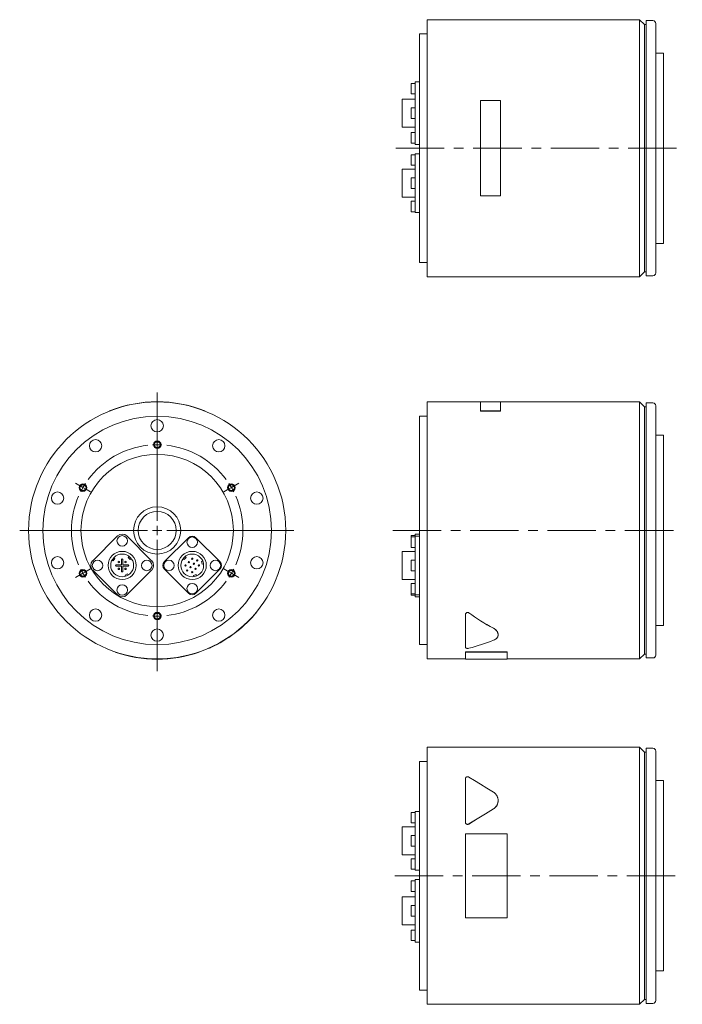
# Model space of a CAD drawing. Header units: millimetres. Extents: x 55 to 795, y 52 to 572.
# Tile 1 of 3: x 55 to 403, y 52 to 569. Entities that reach past the tile are written whole.
import ezdxf

# ---------------------------------------------------------------- set-up
doc = ezdxf.new("R2010")
doc.units = ezdxf.units.MM
doc.header["$LTSCALE"] = 2
doc.linetypes.add('CENTERX2', pattern=[20.32, 12.7, -2.54, 2.54, -2.54])

# ---------------------------------------------------------------- blocks, each defined once
blk = doc.blocks.new('SW_CENTERMARKSYMBOL_1')
at = {"color": 6, "linetype": 'Continuous', "lineweight": 0}
for p, q in [((0, 5), (0, 72.4)), ((0, 47.5), (0, 49.5)), ((0, 45), (0, 47.5)), ((0, 45), (0, 42.5)), ((0, 42.5), (0, 40.5)), ((-41.14, 23.75), (-42.87, 24.75)), ((-38.97, 22.5), (-41.14, 23.75)), ((-38.97, 22.5), (-36.81, 21.25)), ((-36.81, 21.25), (-35.07, 20.25)), ((36.81, 21.25), (35.07, 20.25)), ((38.97, 22.5), (36.81, 21.25)), ((38.97, 22.5), (41.14, 23.75)), ((41.14, 23.75), (42.87, 24.75)), ((-5, 0), (-72.18, 0)), ((0, 0), (-2.5, 0)), ((0, 0), (0, 2.5)), ((0, 0), (0, -2.5)), ((0, 0), (2.5, 0)), ((5, 0), (71.7, 0)), ((0, -5), (0, -73.95)), ((-36.81, -21.25), (-35.07, -20.25)), ((36.81, -21.25), (35.07, -20.25)), ((-41.14, -23.75), (-42.87, -24.75)), ((-38.97, -22.5), (-41.14, -23.75)), ((-38.97, -22.5), (-36.81, -21.25)), ((38.97, -22.5), (36.81, -21.25)), ((38.97, -22.5), (41.14, -23.75)), ((41.14, -23.75), (42.87, -24.75)), ((0, -42.5), (0, -40.5)), ((0, -45), (0, -42.5)), ((0, -45), (0, -47.5)), ((0, -47.5), (0, -49.5))]:
    blk.add_line(p, q, dxfattribs=at)
for start, end in [(96.3662, 143.6338), (90, 93.1831), (86.8169, 90), (36.3662, 83.6338), (150, 153.1831), (146.8169, 150), (30, 33.1831), (26.8169, 30), (156.3662, 203.6338), (336.3662, 23.6338), (206.8169, 210), (330, 333.1831), (210, 213.1831), (326.8169, 330), (216.3662, 263.6338), (276.3662, 323.6338), (266.8169, 270), (270, 273.1831)]:
    blk.add_arc((0, 0), 45, start, end, dxfattribs=at)

msp = doc.modelspace()

# ---------------------------------------------------------------- linework, layer by layer
at = {"color": 7, "linetype": 'Continuous', "lineweight": 15}
for p, q in [((380.38, 569.47), (268.88, 569.47)), ((268.88, 434.47), (268.88, 569.47)), ((382.88, 566.97), (380.38, 569.47)), ((380.38, 434.47), (380.38, 569.47)), ((387.38, 568.97), (383.88, 568.97)), ((383.88, 434.97), (383.88, 568.97)), ((383.88, 566.97), (382.88, 566.97)), ((382.88, 436.97), (382.88, 566.97)), ((388.88, 567.47), (388.88, 436.47)), ((268.88, 561.97), (264.88, 561.97)), ((264.88, 441.97), (264.88, 561.97)), ((392.88, 551.97), (388.88, 551.97)), ((392.88, 451.97), (392.88, 551.97)), ((262.48, 536.02), (260.48, 536.02)), ((260.48, 530.52), (260.48, 536.02)), ((264.88, 536.87), (262.48, 536.87)), ((262.48, 535.84), (262.48, 536.87)), ((262.48, 522.83), (262.48, 535.84)), ((262.48, 527.76), (255.78, 527.76)), ((255.78, 512.96), (255.78, 527.76)), ((260.48, 530.52), (262.48, 530.52)), ((262.48, 523.11), (260.48, 523.11)), ((260.48, 517.61), (260.48, 523.11)), ((262.48, 517.88), (262.48, 522.83)), ((307.38, 527.01), (296.88, 527.01)), ((296.88, 527.01), (296.88, 476.94)), ((307.38, 476.94), (307.38, 527.01)), ((260.48, 517.61), (262.48, 517.61)), ((262.48, 504.87), (262.48, 517.88)), ((255.78, 512.96), (262.48, 512.96)), ((262.48, 510.2), (260.48, 510.2)), ((260.48, 504.7), (260.48, 510.2)), ((260.48, 504.7), (262.48, 504.7)), ((262.48, 503.85), (262.48, 504.87)), ((262.48, 503.85), (264.88, 503.85)), ((262.48, 498.54), (260.48, 498.54)), ((260.48, 493.04), (260.48, 498.54)), ((264.88, 498.98), (262.48, 498.98)), ((262.48, 498.15), (262.48, 498.98)), ((262.48, 485.57), (262.48, 498.15)), ((260.48, 493.04), (262.48, 493.04)), ((262.48, 490.99), (255.78, 490.99)), ((255.78, 476.19), (255.78, 490.99)), ((262.48, 486.34), (260.48, 486.34)), ((260.48, 480.84), (260.48, 486.34)), ((262.48, 481.61), (262.48, 485.57)), ((262.48, 469.02), (262.48, 481.61)), ((255.78, 476.19), (262.48, 476.19)), ((260.48, 480.84), (262.48, 480.84)), ((296.88, 476.94), (307.38, 476.94)), ((262.48, 474.13), (260.48, 474.13)), ((260.48, 468.63), (260.48, 474.13)), ((260.48, 468.63), (262.48, 468.63)), ((262.48, 468.2), (262.48, 469.02)), ((262.48, 468.2), (264.88, 468.2)), ((388.88, 451.97), (392.88, 451.97)), ((264.88, 441.97), (268.88, 441.97)), ((268.88, 434.47), (380.38, 434.47)), ((380.38, 434.47), (382.88, 436.97)), ((382.88, 436.97), (383.88, 436.97)), ((383.88, 434.97), (387.38, 434.97)), ((296.88, 368.69), (268.88, 368.69)), ((268.88, 301.19), (268.88, 368.69)), ((307.38, 368.79), (296.88, 368.79)), ((296.88, 368.79), (296.88, 363.98)), ((307.38, 363.98), (307.38, 368.79)), ((380.38, 368.69), (307.38, 368.69)), ((382.88, 366.19), (380.38, 368.69)), ((380.38, 301.19), (380.38, 368.69)), ((387.38, 368.19), (383.88, 368.19)), ((383.88, 301.19), (383.88, 368.19)), ((102.1, 363.89), (102.06, 363.98)), ((152.1, 363.89), (152.14, 363.98)), ((296.88, 363.98), (307.38, 363.98)), ((296.88, 363.89), (296.88, 363.98)), ((296.88, 363.89), (307.38, 363.89)), ((307.38, 363.89), (307.38, 363.98)), ((383.88, 366.19), (382.88, 366.19)), ((382.88, 301.19), (382.88, 366.19)), ((388.88, 366.69), (388.88, 235.69)), ((268.88, 361.19), (264.88, 361.19)), ((264.88, 301.19), (264.88, 361.19)), ((392.88, 351.19), (388.88, 351.19)), ((392.88, 301.19), (392.88, 351.19)), ((264.88, 241.19), (264.88, 301.19)), ((268.88, 233.69), (268.88, 301.19)), ((380.38, 233.69), (380.38, 301.19)), ((382.88, 236.19), (382.88, 301.19)), ((383.88, 234.19), (383.88, 301.19)), ((392.88, 251.19), (392.88, 301.19)), ((106.24, 298.29), (93.23, 285.28)), ((124.2, 285.28), (111.19, 298.29)), ((143.5, 297.37), (130.92, 284.78)), ((160.05, 284.78), (147.46, 297.37)), ((262.48, 298.46), (260.48, 298.46)), ((260.48, 297.76), (260.48, 298.46)), ((262.48, 297.76), (260.48, 297.76)), ((260.48, 295.01), (260.48, 297.76)), ((260.48, 292.26), (260.48, 295.01)), ((264.88, 299.31), (262.48, 299.31)), ((262.48, 298.29), (262.48, 299.31)), ((262.48, 298.19), (262.48, 298.29)), ((264.88, 298.19), (262.48, 298.19)), ((262.48, 297.37), (262.48, 298.19)), ((262.48, 284.78), (262.48, 297.37)), ((262.48, 290.2), (255.78, 290.2)), ((255.78, 282.8), (255.78, 290.2)), ((260.48, 292.26), (262.48, 292.26)), ((103.41, 285.6), (104.03, 285.17)), ((104.03, 285.17), (104.89, 286.4)), ((104.89, 286.4), (104.27, 286.83)), ((108.42, 285.91), (108.42, 283.1)), ((109.02, 283.1), (109.02, 285.91)), ((112.39, 287.54), (111.86, 287.01)), ((111.86, 287.01), (112.92, 285.95)), ((112.92, 285.95), (113.45, 286.48)), ((140.75, 286.48), (141.28, 285.95)), ((141.28, 285.95), (142.34, 287.01)), ((142.34, 287.01), (141.81, 287.54)), ((151.04, 285.07), (150.31, 284.87)), ((150.31, 284.87), (150.7, 283.42)), ((262.48, 285.55), (260.48, 285.55)), ((260.48, 282.8), (260.48, 285.55)), ((262.48, 280.82), (262.48, 284.78)), ((93.23, 280.33), (106.24, 267.32)), ((108.42, 283.1), (105.6, 283.1)), ((105.6, 282.5), (108.42, 282.5)), ((108.42, 282.5), (108.42, 279.69)), ((111.83, 283.1), (109.02, 283.1)), ((109.02, 282.5), (111.83, 282.5)), ((109.02, 279.69), (109.02, 282.5)), ((111.19, 267.32), (124.2, 280.33)), ((130.92, 280.82), (143.5, 268.23)), ((147.46, 268.23), (160.05, 280.82)), ((150.7, 283.42), (151.43, 283.62)), ((255.78, 275.4), (255.78, 282.8)), ((260.48, 280.05), (260.48, 282.8)), ((260.48, 280.05), (262.48, 280.05)), ((262.48, 268.23), (262.48, 280.82)), ((111.59, 278.4), (110.23, 277.77)), ((110.23, 277.77), (110.55, 277.09)), ((111.91, 277.72), (111.59, 278.4)), ((147.56, 277.97), (146.11, 277.58)), ((146.11, 277.58), (146.3, 276.86)), ((147.75, 277.24), (147.56, 277.97)), ((255.78, 275.4), (262.48, 275.4)), ((262.48, 273.35), (260.48, 273.35)), ((260.48, 270.6), (260.48, 273.35)), ((260.48, 267.85), (260.48, 270.6)), ((260.48, 267.85), (262.48, 267.85)), ((260.48, 267.14), (260.48, 267.85)), ((260.48, 267.14), (262.48, 267.14)), ((262.48, 267.41), (262.48, 268.23)), ((262.48, 267.41), (264.88, 267.41)), ((262.48, 267.32), (262.48, 267.41)), ((262.48, 266.29), (262.48, 267.32)), ((262.48, 266.29), (264.88, 266.29)), ((288.88, 256.74), (288.88, 256.67)), ((288.88, 239.77), (288.88, 256.67)), ((388.88, 251.19), (392.88, 251.19)), ((306.08, 246.37), (306.08, 246.45)), ((264.88, 241.19), (268.88, 241.19)), ((105.1, 237.37), (105.07, 237.28)), ((149.1, 237.37), (149.13, 237.28)), ((268.88, 233.69), (288.88, 233.69)), ((288.88, 237.37), (310.88, 237.37)), ((288.88, 237.37), (288.88, 237.28)), ((288.88, 237.28), (310.88, 237.28)), ((288.88, 233.59), (288.88, 237.28)), ((288.88, 233.59), (310.88, 233.59)), ((310.88, 237.37), (310.88, 237.28)), ((310.88, 237.28), (310.88, 233.59)), ((310.88, 233.69), (380.38, 233.69)), ((380.38, 233.69), (382.88, 236.19)), ((382.88, 236.19), (383.88, 236.19)), ((383.88, 234.19), (387.38, 234.19)), ((380.38, 187.27), (268.88, 187.27)), ((268.88, 52.27), (268.88, 187.27)), ((382.88, 184.77), (380.38, 187.27)), ((380.38, 52.27), (380.38, 187.27)), ((387.38, 186.77), (383.88, 186.77)), ((383.88, 52.77), (383.88, 186.77)), ((383.88, 184.77), (382.88, 184.77)), ((382.88, 54.77), (382.88, 184.77)), ((388.88, 185.27), (388.88, 54.27)), ((268.88, 179.77), (264.88, 179.77)), ((264.88, 59.77), (264.88, 179.77)), ((288.88, 148.01), (288.88, 170.64)), ((392.88, 169.77), (388.88, 169.77)), ((392.88, 69.77), (392.88, 169.77)), ((306.08, 159.26), (306.08, 159.32)), ((262.48, 153.1), (260.48, 153.1)), ((260.48, 147.6), (260.48, 153.1)), ((264.88, 153.54), (262.48, 153.54)), ((262.48, 152.72), (262.48, 153.54)), ((262.48, 140.13), (262.48, 152.72)), ((262.48, 145.55), (255.78, 145.55)), ((255.78, 130.75), (255.78, 145.55)), ((260.48, 147.6), (262.48, 147.6)), ((288.88, 147.97), (288.88, 148.01)), ((262.48, 140.9), (260.48, 140.9)), ((260.48, 135.4), (260.48, 140.9)), ((262.48, 136.17), (262.48, 140.13)), ((288.88, 141.8), (310.88, 141.8)), ((288.88, 97.73), (288.88, 141.8)), ((310.88, 141.8), (310.88, 97.73)), ((260.48, 135.4), (262.48, 135.4)), ((262.48, 123.58), (262.48, 136.17)), ((255.78, 130.75), (262.48, 130.75)), ((262.48, 128.7), (260.48, 128.7)), ((260.48, 123.2), (260.48, 128.7)), ((260.48, 123.2), (262.48, 123.2)), ((262.48, 122.76), (262.48, 123.58)), ((262.48, 122.76), (264.88, 122.76)), ((262.48, 117.04), (260.48, 117.04)), ((260.48, 111.54), (260.48, 117.04)), ((264.88, 117.89), (262.48, 117.89)), ((262.48, 116.87), (262.48, 117.89)), ((262.48, 103.86), (262.48, 116.87)), ((262.48, 108.78), (255.78, 108.78)), ((255.78, 93.98), (255.78, 108.78)), ((260.48, 111.54), (262.48, 111.54)), ((262.48, 104.13), (260.48, 104.13)), ((260.48, 98.63), (260.48, 104.13)), ((262.48, 98.91), (262.48, 103.86)), ((260.48, 98.63), (262.48, 98.63)), ((262.48, 85.89), (262.48, 98.91)), ((255.78, 93.98), (262.48, 93.98)), ((310.88, 97.73), (288.88, 97.73)), ((262.48, 91.22), (260.48, 91.22)), ((260.48, 85.72), (260.48, 91.22)), ((260.48, 85.72), (262.48, 85.72)), ((262.48, 84.87), (262.48, 85.89)), ((262.48, 84.87), (264.88, 84.87)), ((388.88, 69.77), (392.88, 69.77)), ((264.88, 59.77), (268.88, 59.77)), ((268.88, 52.27), (380.38, 52.27)), ((380.38, 52.27), (382.88, 54.77)), ((382.88, 54.77), (383.88, 54.77)), ((383.88, 52.77), (387.38, 52.77))]:
    msp.add_line(p, q, dxfattribs=at)
at = {"color": 6, "linetype": 'CENTERX2', "lineweight": 0}
for p, q in [((252.41, 501.97), (401.14, 501.97)), ((250.77, 301.19), (401.62, 301.19)), ((251.79, 119.77), (402.77, 119.77))]:
    msp.add_line(p, q, dxfattribs=at)
at = {"color": 7, "linetype": 'Continuous', "lineweight": 15, "flags": 128}
for points in [[(179.18, 258.08), (179.14, 258.12), (179.1, 258.15)], [(154.1, 239.32), (154.12, 239.27), (154.14, 239.23)], [(290.71, 171.66), (293.74, 169.79), (296.91, 167.84), (300.22, 165.8), (303.66, 163.67)], [(303.66, 154.98), (299.44, 152.37), (295.12, 149.71), (290.71, 146.98)], [(303.66, 154.92), (299.44, 152.33), (295.12, 149.66), (290.71, 146.94)]]:
    msp.add_lwpolyline(points, dxfattribs=at)
at = {"color": 7, "linetype": 'Continuous', "lineweight": 15}
for centre, radius in [((127.1, 301.19), 67.5), ((127.1, 301.19), 60), ((127.1, 356.19), 3.25), ((94.77, 345.68), 3.25), ((159.43, 345.68), 3.25), ((127.1, 301.19), 40), ((74.79, 318.18), 3.25), ((179.41, 318.18), 3.25), ((127.1, 301.19), 12.4), ((127.1, 301.19), 10), ((108.72, 295.71), 2.75), ((145.48, 295.01), 2.75), ((108.72, 282.8), 7.4), ((145.48, 282.8), 7.4), ((74.79, 284.19), 3.25), ((95.8, 282.8), 2.75), ((108.72, 282.8), 6), ((106.95, 284.57), 0.4), ((110.48, 284.57), 0.4), ((121.63, 282.8), 2.75), ((133.28, 282.8), 2.75), ((145.48, 282.8), 6), ((143.72, 284.57), 0.35), ((145.48, 286.34), 0.35), ((148.14, 285.45), 0.35), ((157.69, 282.8), 2.75), ((179.41, 284.19), 3.25), ((106.95, 281.03), 0.4), ((110.48, 281.03), 0.4), ((141.95, 282.8), 0.35), ((142.83, 280.15), 0.35), ((144.6, 281.92), 0.35), ((145.48, 279.27), 0.35), ((146.37, 283.68), 0.35), ((147.25, 281.03), 0.35), ((149.02, 282.8), 0.35), ((108.72, 269.89), 2.75), ((145.48, 270.6), 2.75), ((94.77, 256.69), 3.25), ((159.43, 256.69), 3.25), ((127.1, 246.19), 3.25)]:
    msp.add_circle(centre, radius, dxfattribs=at)
at = {"color": 6, "linetype": 'Continuous', "lineweight": 15}
for centre in [(127.1, 346.19), (88.13, 323.69), (166.07, 323.69), (88.13, 278.69), (166.07, 278.69), (127.1, 256.19)]:
    msp.add_circle(centre, 2, dxfattribs=at)
for centre in [(127.1, 346.19), (88.13, 323.69), (166.07, 323.69), (88.13, 278.69), (166.07, 278.69), (127.1, 256.19)]:
    msp.add_circle(centre, 1.62)
at = {"color": 7, "linetype": 'Continuous', "lineweight": 15}
for centre, radius, start, end in [((387.38, 567.47), 1.5, 0, 90), ((387.38, 436.47), 1.5, 270, 0), ((127.1, 301.19), 67.6, 68.2615, 111.7385), ((387.38, 366.69), 1.5, 0, 90), ((108.72, 295.81), 3.5, 45, 135), ((145.48, 295.39), 2.8, 45, 135), ((95.7, 282.8), 3.5, 135, 225), ((108.72, 285.91), 0.3, 0, 180), ((121.73, 282.8), 3.5, 315, 45), ((132.9, 282.8), 2.8, 135, 225), ((158.07, 282.8), 2.8, 315, 45), ((105.6, 282.8), 0.3, 90, 270), ((108.72, 279.69), 0.3, 180, 0), ((111.83, 282.8), 0.3, 270, 90), ((108.72, 269.79), 3.5, 225, 315), ((145.48, 270.21), 2.8, 225, 315), ((127.1, 301.19), 67.6, 294.6944, 318.8155), ((127.1, 301.19), 67.6, 250.9783, 289.0217), ((387.38, 235.69), 1.5, 270, 0), ((387.38, 185.27), 1.5, 0, 90), ((387.38, 54.27), 1.5, 270, 0)]:
    msp.add_arc(centre, radius, start, end, dxfattribs=at)
for centre, ratio, start_param, end_param in [((374.78, 301.19), 0.616389, 3.837104, 4.005457), ((374.78, 301.19), 0.617303, 3.837104, 4.005457), ((246.62, 301.19), 0.617303, 5.126792, 5.260255)]:
    msp.add_ellipse(centre, major_axis=(109.51, 0), ratio=ratio, start_param=start_param, end_param=end_param, dxfattribs=at)
for points, knots in [([(177.98, 256.67), (178.15, 256.87), (178.4, 257.16), (178.72, 257.53), (178.93, 257.79), (179.08, 257.96), (179.15, 258.05), (179.18, 258.08), (179.17, 258.08), (179.17, 258.08)], [0, 0, 0, 0, 0.320163, 0.481728, 0.643184, 0.804438, 0.887104, 0.96599, 1, 1, 1, 1]), ([(290.71, 257.93), (290.68, 257.95), (290.63, 257.99), (290.55, 258.03), (290.47, 258.07), (290.36, 258.11), (290.2, 258.15), (290, 258.15), (289.81, 258.12), (289.58, 258.03), (289.34, 257.86), (289.12, 257.6), (289, 257.36), (288.92, 257.13), (288.89, 256.93), (288.88, 256.8), (288.88, 256.74)], [0, 0, 0, 0, 0.032983, 0.064699, 0.095412, 0.125409, 0.188783, 0.250808, 0.311947, 0.376069, 0.501038, 0.620756, 0.751292, 0.833181, 0.915823, 1, 1, 1, 1]), ([(288.88, 256.67), (288.88, 256.77), (288.89, 256.87), (288.92, 257.02), (288.93, 257.06), (288.95, 257.13), (288.96, 257.16), (288.97, 257.19), (288.97, 257.21), (288.98, 257.23), (288.99, 257.24), (289.01, 257.3), (289.03, 257.35), (289.07, 257.42), (289.08, 257.44), (289.1, 257.47), (289.11, 257.49), (289.12, 257.5), (289.12, 257.51), (289.13, 257.52), (289.13, 257.52), (289.16, 257.58), (289.2, 257.62), (289.25, 257.68), (289.27, 257.7), (289.3, 257.73), (289.31, 257.74), (289.32, 257.76), (289.33, 257.76), (289.33, 257.77), (289.34, 257.78), (289.39, 257.82), (289.44, 257.86), (289.51, 257.91), (289.53, 257.93), (289.57, 257.95), (289.58, 257.95), (289.6, 257.96), (289.61, 257.97), (289.62, 257.97), (289.63, 257.98), (289.69, 258.01), (289.75, 258.03), (289.85, 258.06), (289.88, 258.06), (289.94, 258.07), (289.97, 258.08), (290.07, 258.09), (290.13, 258.08), (290.23, 258.07), (290.26, 258.07), (290.31, 258.06), (290.32, 258.05), (290.35, 258.05), (290.35, 258.05), (290.37, 258.04), (290.38, 258.04), (290.5, 258), (290.61, 257.94), (290.71, 257.87)], [0, 0, 0, 0, 0.125, 0.125, 0.1875, 0.1875, 0.21875, 0.21875, 0.234375, 0.234375, 0.25, 0.25, 0.3125, 0.3125, 0.34375, 0.34375, 0.359375, 0.359375, 0.367188, 0.367188, 0.375, 0.375, 0.4375, 0.4375, 0.46875, 0.46875, 0.484375, 0.484375, 0.492188, 0.492188, 0.5, 0.5, 0.5625, 0.5625, 0.59375, 0.59375, 0.609375, 0.609375, 0.617188, 0.617188, 0.625, 0.625, 0.6875, 0.6875, 0.71875, 0.71875, 0.75, 0.75, 0.8125, 0.8125, 0.84375, 0.84375, 0.859375, 0.859375, 0.867188, 0.867188, 0.875, 0.875, 1, 1, 1, 1]), ([(303.66, 249.86), (304.03, 249.63), (304.58, 249.29), (305.12, 248.75), (305.57, 248.18), (305.93, 247.43), (306.12, 246.79), (306.07, 246.48), (306.07, 246.45)], [0, 0, 0, 0, 0.244473, 0.365546, 0.489546, 0.734343, 0.979158, 1, 1, 1, 1]), ([(303.66, 249.79), (303.85, 249.68), (304.03, 249.57), (304.29, 249.4), (304.37, 249.33), (304.5, 249.24), (304.54, 249.21), (304.6, 249.16), (304.62, 249.14), (304.65, 249.12), (304.66, 249.11), (304.68, 249.09), (304.69, 249.08), (304.84, 248.94), (304.98, 248.81), (305.16, 248.6), (305.22, 248.53), (305.31, 248.42), (305.34, 248.38), (305.38, 248.33), (305.39, 248.31), (305.42, 248.27), (305.43, 248.26), (305.55, 248.09), (305.63, 247.95), (305.75, 247.72), (305.79, 247.65), (305.83, 247.54), (305.85, 247.5), (305.88, 247.42), (305.89, 247.38), (305.96, 247.19), (306, 247.04), (306.04, 246.82), (306.06, 246.74), (306.07, 246.63), (306.07, 246.6), (306.08, 246.52), (306.08, 246.48), (306.08, 246.29), (306.08, 246.15), (306.04, 245.93), (306.03, 245.85), (306, 245.75), (306, 245.71), (305.98, 245.66), (305.98, 245.64), (305.96, 245.6), (305.96, 245.59), (305.91, 245.42), (305.85, 245.28), (305.74, 245.08), (305.7, 245.02), (305.63, 244.92), (305.61, 244.89), (305.58, 244.84), (305.56, 244.82), (305.55, 244.8), (305.54, 244.79), (305.53, 244.77), (305.52, 244.77), (305.41, 244.63), (305.3, 244.5), (305.11, 244.32), (305.04, 244.26), (304.93, 244.18), (304.9, 244.15), (304.84, 244.11), (304.83, 244.1), (304.8, 244.08), (304.79, 244.07), (304.77, 244.06), (304.76, 244.05), (304.43, 243.82), (304.06, 243.63), (303.66, 243.48)], [0, 0, 0, 0, 0.0625, 0.0625, 0.09375, 0.09375, 0.109375, 0.109375, 0.117188, 0.117188, 0.121094, 0.121094, 0.125, 0.125, 0.1875, 0.1875, 0.21875, 0.21875, 0.234375, 0.234375, 0.242188, 0.242188, 0.25, 0.25, 0.3125, 0.3125, 0.34375, 0.34375, 0.359375, 0.359375, 0.375, 0.375, 0.4375, 0.4375, 0.46875, 0.46875, 0.484375, 0.484375, 0.5, 0.5, 0.5625, 0.5625, 0.59375, 0.59375, 0.609375, 0.609375, 0.617188, 0.617188, 0.625, 0.625, 0.6875, 0.6875, 0.71875, 0.71875, 0.734375, 0.734375, 0.742188, 0.742188, 0.746094, 0.746094, 0.75, 0.75, 0.8125, 0.8125, 0.84375, 0.84375, 0.859375, 0.859375, 0.867188, 0.867188, 0.871094, 0.871094, 0.875, 0.875, 1, 1, 1, 1]), ([(154.14, 239.23), (154.15, 239.23), (154.17, 239.24), (154.3, 239.3), (154.5, 239.39), (154.75, 239.5), (155.04, 239.63), (155.24, 239.72), (155.34, 239.77)], [0, 0, 0, 0, 0.16286, 0.330068, 0.497419, 0.664804, 0.831889, 1, 1, 1, 1]), ([(290.71, 239.31), (290.53, 239.26), (290.31, 239.23), (290.03, 239.23), (289.98, 239.23), (289.87, 239.24), (289.81, 239.24), (289.71, 239.25), (289.66, 239.26), (289.58, 239.28), (289.56, 239.28), (289.51, 239.29), (289.49, 239.3), (289.42, 239.32), (289.37, 239.33), (289.31, 239.35), (289.29, 239.36), (289.25, 239.37), (289.23, 239.38), (289.18, 239.41), (289.15, 239.43), (289.1, 239.45), (289.08, 239.46), (289.06, 239.48), (289.04, 239.49), (288.93, 239.58), (288.88, 239.67), (288.88, 239.77)], [0, 0, 0, 0, 0.25, 0.25, 0.3125, 0.3125, 0.375, 0.375, 0.4375, 0.4375, 0.46875, 0.46875, 0.5, 0.5, 0.5625, 0.5625, 0.59375, 0.59375, 0.625, 0.625, 0.6875, 0.6875, 0.71875, 0.71875, 0.75, 0.75, 1, 1, 1, 1]), ([(288.88, 170.64), (288.88, 170.73), (288.89, 170.81), (288.92, 170.94), (288.93, 170.98), (288.95, 171.04), (288.96, 171.06), (288.97, 171.09), (288.97, 171.1), (288.98, 171.12), (288.99, 171.13), (289.01, 171.18), (289.03, 171.23), (289.07, 171.28), (289.08, 171.3), (289.1, 171.33), (289.11, 171.34), (289.12, 171.36), (289.12, 171.36), (289.13, 171.37), (289.13, 171.37), (289.16, 171.42), (289.2, 171.46), (289.25, 171.51), (289.27, 171.53), (289.3, 171.55), (289.31, 171.56), (289.32, 171.57), (289.33, 171.57), (289.33, 171.58), (289.34, 171.59), (289.39, 171.62), (289.44, 171.66), (289.51, 171.7), (289.53, 171.71), (289.57, 171.73), (289.58, 171.73), (289.6, 171.74), (289.61, 171.75), (289.62, 171.75), (289.63, 171.75), (289.69, 171.78), (289.75, 171.8), (289.85, 171.82), (289.88, 171.83), (289.94, 171.83), (289.97, 171.84), (290.07, 171.84), (290.13, 171.84), (290.23, 171.83), (290.26, 171.83), (290.31, 171.82), (290.32, 171.82), (290.35, 171.81), (290.35, 171.81), (290.37, 171.81), (290.38, 171.8), (290.5, 171.77), (290.61, 171.73), (290.71, 171.66)], [0, 0, 0, 0, 0.125, 0.125, 0.1875, 0.1875, 0.21875, 0.21875, 0.234375, 0.234375, 0.25, 0.25, 0.3125, 0.3125, 0.34375, 0.34375, 0.359375, 0.359375, 0.367188, 0.367188, 0.375, 0.375, 0.4375, 0.4375, 0.46875, 0.46875, 0.484375, 0.484375, 0.492188, 0.492188, 0.5, 0.5, 0.5625, 0.5625, 0.59375, 0.59375, 0.609375, 0.609375, 0.617188, 0.617188, 0.625, 0.625, 0.6875, 0.6875, 0.71875, 0.71875, 0.75, 0.75, 0.8125, 0.8125, 0.84375, 0.84375, 0.859375, 0.859375, 0.867188, 0.867188, 0.875, 0.875, 1, 1, 1, 1]), ([(303.66, 163.67), (303.85, 163.55), (304.03, 163.42), (304.29, 163.21), (304.37, 163.14), (304.5, 163.02), (304.54, 162.98), (304.6, 162.93), (304.62, 162.91), (304.65, 162.87), (304.66, 162.86), (304.68, 162.84), (304.69, 162.83), (304.84, 162.67), (304.98, 162.5), (305.16, 162.25), (305.22, 162.16), (305.31, 162.02), (305.34, 161.98), (305.38, 161.91), (305.39, 161.89), (305.42, 161.84), (305.43, 161.81), (305.55, 161.61), (305.63, 161.42), (305.75, 161.14), (305.79, 161.04), (305.83, 160.89), (305.85, 160.84), (305.88, 160.74), (305.89, 160.69), (305.96, 160.44), (306, 160.24), (306.04, 159.94), (306.06, 159.84), (306.07, 159.69), (306.07, 159.64), (306.08, 159.53), (306.08, 159.48), (306.08, 159.22), (306.08, 159.01), (306.04, 158.7), (306.03, 158.6), (306, 158.45), (306, 158.4), (305.98, 158.32), (305.98, 158.29), (305.96, 158.24), (305.96, 158.22), (305.91, 157.98), (305.85, 157.78), (305.74, 157.48), (305.7, 157.38), (305.63, 157.23), (305.61, 157.18), (305.58, 157.11), (305.56, 157.09), (305.55, 157.05), (305.54, 157.04), (305.53, 157.01), (305.52, 157), (305.41, 156.79), (305.3, 156.6), (305.11, 156.32), (305.04, 156.23), (304.93, 156.1), (304.9, 156.05), (304.84, 155.99), (304.83, 155.97), (304.8, 155.94), (304.79, 155.93), (304.77, 155.91), (304.76, 155.9), (304.43, 155.53), (304.06, 155.23), (303.66, 154.98)], [0, 0, 0, 0, 0.0625, 0.0625, 0.09375, 0.09375, 0.109375, 0.109375, 0.117188, 0.117188, 0.121094, 0.121094, 0.125, 0.125, 0.1875, 0.1875, 0.21875, 0.21875, 0.234375, 0.234375, 0.242188, 0.242188, 0.25, 0.25, 0.3125, 0.3125, 0.34375, 0.34375, 0.359375, 0.359375, 0.375, 0.375, 0.4375, 0.4375, 0.46875, 0.46875, 0.484375, 0.484375, 0.5, 0.5, 0.5625, 0.5625, 0.59375, 0.59375, 0.609375, 0.609375, 0.617188, 0.617188, 0.625, 0.625, 0.6875, 0.6875, 0.71875, 0.71875, 0.734375, 0.734375, 0.742188, 0.742188, 0.746094, 0.746094, 0.75, 0.75, 0.8125, 0.8125, 0.84375, 0.84375, 0.859375, 0.859375, 0.867188, 0.867188, 0.871094, 0.871094, 0.875, 0.875, 1, 1, 1, 1]), ([(306.07, 159.26), (306.05, 158.89), (306.01, 158.09), (305.56, 156.91), (304.81, 155.78), (304.04, 155.21), (303.66, 154.92)], [0, 0, 0, 0, 0.233805, 0.489377, 0.744793, 1, 1, 1, 1]), ([(290.71, 146.98), (290.53, 146.87), (290.31, 146.81), (290.03, 146.8), (289.98, 146.81), (289.87, 146.82), (289.81, 146.83), (289.71, 146.86), (289.66, 146.88), (289.58, 146.91), (289.56, 146.92), (289.51, 146.95), (289.49, 146.96), (289.42, 147), (289.37, 147.03), (289.31, 147.08), (289.29, 147.1), (289.25, 147.14), (289.23, 147.16), (289.18, 147.21), (289.15, 147.25), (289.1, 147.31), (289.08, 147.34), (289.06, 147.38), (289.04, 147.4), (288.93, 147.6), (288.88, 147.8), (288.88, 148.01)], [0, 0, 0, 0, 0.25, 0.25, 0.3125, 0.3125, 0.375, 0.375, 0.4375, 0.4375, 0.46875, 0.46875, 0.5, 0.5, 0.5625, 0.5625, 0.59375, 0.59375, 0.625, 0.625, 0.6875, 0.6875, 0.71875, 0.71875, 0.75, 0.75, 1, 1, 1, 1]), ([(288.88, 147.97), (288.88, 147.93), (288.88, 147.86), (288.9, 147.76), (288.92, 147.65), (288.96, 147.52), (289.05, 147.34), (289.2, 147.13), (289.45, 146.92), (289.76, 146.79), (290.03, 146.76), (290.25, 146.77), (290.41, 146.81), (290.57, 146.86), (290.66, 146.92), (290.71, 146.94)], [0, 0, 0, 0, 0.042012, 0.083855, 0.125778, 0.188742, 0.251044, 0.375253, 0.499961, 0.624727, 0.749443, 0.811818, 0.87457, 0.937094, 1, 1, 1, 1])]:
    msp.add_open_spline(points, degree=3, knots=knots, dxfattribs=at)

# ---------------------------------------------------------------- block references
at = {"color": 7, "linetype": 'Continuous', "lineweight": 0}
msp.add_blockref('SW_CENTERMARKSYMBOL_1', (127.1, 301.19), dxfattribs=at)

doc.saveas('drawing.dxf')
